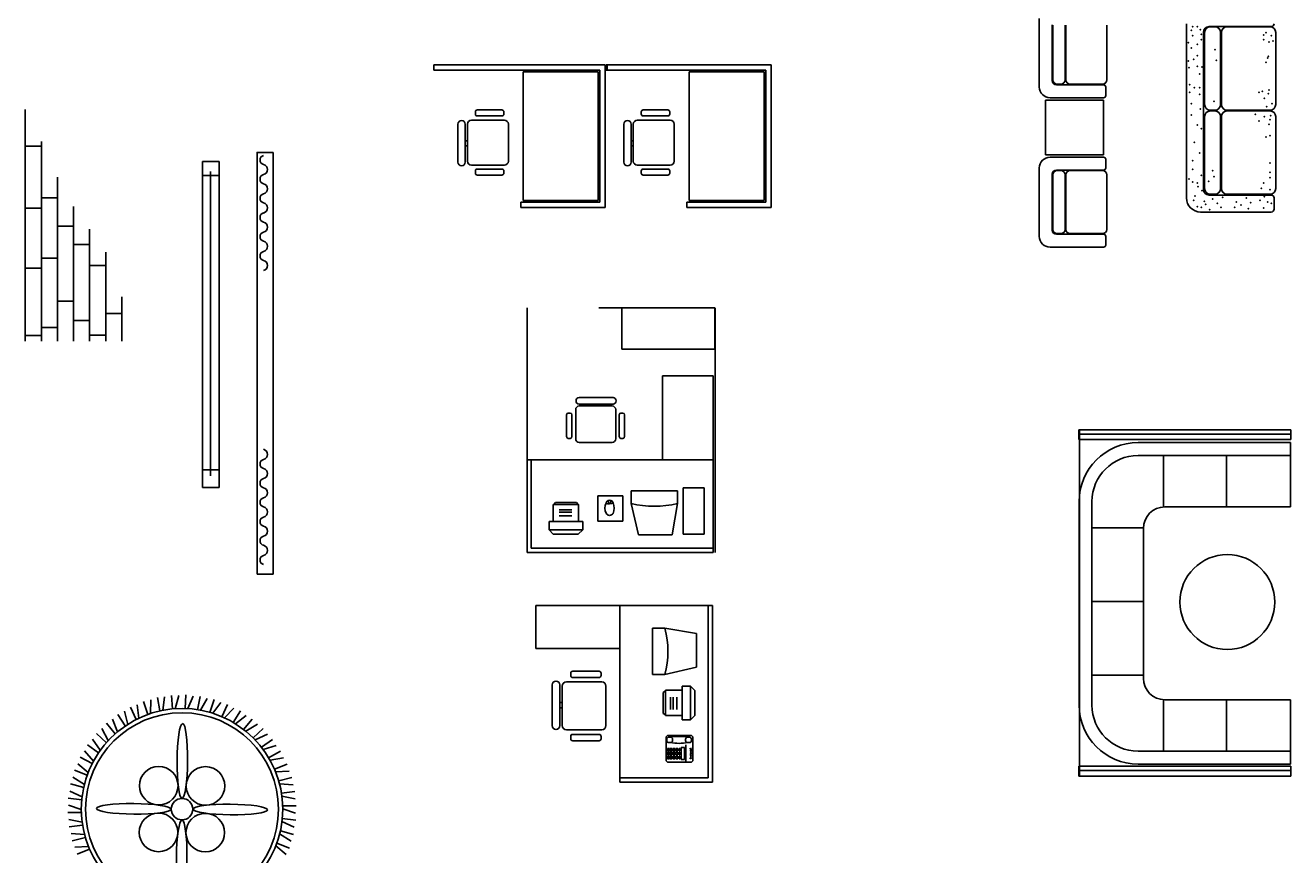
# Model space of a CAD drawing. Header units: inches. Extents: x 100794 to 106273, y 288 to 2276.
# Tile 38 of 149: x 101387 to 101665, y 1490 to 1673. Entities that reach past the tile are written whole.
import ezdxf

# ---------------------------------------------------------------- set-up
doc = ezdxf.new("R2010")
doc.units = ezdxf.units.IN
doc.header["$MEASUREMENT"] = 0
doc.layers.add('1', color=7, linetype='CONTINUOUS')
doc.styles.add('ITALICC', font='italicc', dxfattribs={"height": 15})

msp = doc.modelspace()

# ---------------------------------------------------------------- linework, layer by layer
at = {"layer": '1', "color": 4}
for p, q in [((101609.51602, 1674.15435), (101609.51602, 1659.09553)), ((101641.83345, 1634.74966), (101641.83345, 1672.99438)), ((101612.33954, 1660.50729), (101612.33954, 1672.74259)), ((101612.52286, 1660.65801), (101612.52286, 1672.65164)), ((101615.17866, 1672.65164), (101615.17866, 1660.65801)), ((101615.32698, 1660.65801), (101615.32698, 1672.65164)), ((101624.36075, 1672.65164), (101624.36075, 1660.65801)), ((101645.56051, 1671.13085), (101645.56051, 1636.61319)), ((101645.81307, 1671.09704), (101645.81307, 1655.26545)), ((101660.46874, 1672.3732), (101646.80286, 1672.3732)), ((101648.07637, 1672.3394), (101647.05542, 1672.3394)), ((101649.31872, 1655.26545), (101649.31872, 1671.09704)), ((101649.51449, 1671.09704), (101649.51449, 1655.26545)), ((101660.19673, 1672.3394), (101650.75685, 1672.3394)), ((101661.43908, 1655.26545), (101661.43908, 1671.09704)), ((101514.18988, 1663.95508), (101476.5314, 1663.95508)), ((101476.5314, 1662.77861), (101476.5314, 1663.95508)), ((101513.01341, 1662.77861), (101476.5314, 1662.77861)), ((101496.18591, 1634.1683), (101496.18591, 1662.4036)), ((101496.18591, 1662.4036), (101512.6565, 1662.4036)), ((101512.6565, 1662.4036), (101512.6565, 1634.1683)), ((101513.01341, 1662.77861), (101513.01341, 1633.7862)), ((101514.18988, 1663.95508), (101514.18988, 1632.60973)), ((101550.42518, 1663.97385), (101514.41376, 1663.97385)), ((101550.42518, 1663.95508), (101514.41376, 1663.95508)), ((101514.41376, 1663.95508), (101514.41376, 1662.77861)), ((101549.24871, 1662.77861), (101514.41376, 1662.77861)), ((101550.61341, 1663.97385), (101514.60199, 1663.97385)), ((101550.61341, 1663.95508), (101514.60199, 1663.95508)), ((101514.60199, 1663.95508), (101514.60199, 1662.77861)), ((101549.43694, 1662.77861), (101514.60199, 1662.77861)), ((101532.60944, 1634.1683), (101532.60944, 1662.4036)), ((101532.60944, 1662.4036), (101549.08003, 1662.4036)), ((101549.08003, 1662.4036), (101549.08003, 1634.1683)), ((101549.43694, 1662.77861), (101549.43694, 1633.7862)), ((101550.61341, 1663.95508), (101550.61341, 1632.60973)), ((101512.82115, 1660.59292), (101512.82115, 1660.59292)), ((101512.82115, 1660.59292), (101512.82115, 1660.59292)), ((101512.82115, 1660.59292), (101512.82115, 1660.59292)), ((101512.82115, 1660.59292), (101512.82115, 1660.59292)), ((101623.63366, 1659.56612), (101613.28072, 1659.56612)), ((101614.23749, 1659.71684), (101613.46404, 1659.71684)), ((101623.41958, 1659.71684), (101616.26815, 1659.71684)), ((101624.10425, 1657.21317), (101624.10425, 1659.09553)), ((101610.87603, 1656.21033), (101623.6371, 1656.21033)), ((101610.87603, 1644.20669), (101610.87603, 1656.21033)), ((101611.86896, 1656.74259), (101623.63366, 1656.74259)), ((101623.6371, 1656.21033), (101623.6371, 1644.20669)), ((101386.85011, 1654.13957), (101386.85011, 1603.26712)), ((101485.67884, 1653.17696), (101485.67884, 1653.62867)), ((101486.11313, 1654.06296), (101491.49837, 1654.06296)), ((101491.93265, 1653.62867), (101491.93265, 1653.17696)), ((101522.10237, 1653.17696), (101522.10237, 1653.62867)), ((101522.53666, 1654.06296), (101527.9219, 1654.06296)), ((101528.35618, 1653.62867), (101528.35618, 1653.17696)), ((101647.05542, 1654.0231), (101648.07637, 1654.0231)), ((101648.07637, 1653.84989), (101647.05542, 1653.84989)), ((101650.75685, 1654.0231), (101660.19673, 1654.0231)), ((101660.19673, 1653.84989), (101650.75685, 1653.84989)), ((101481.86175, 1642.58516), (101481.86175, 1650.92806)), ((101482.65135, 1651.71766), (101482.67158, 1651.71766)), ((101483.46118, 1650.92806), (101483.46118, 1642.58516)), ((101483.92824, 1642.81099), (101483.92824, 1650.92637)), ((101484.80557, 1651.80371), (101492.04819, 1651.80371)), ((101491.49837, 1652.74268), (101486.11313, 1652.74268)), ((101492.92553, 1650.92637), (101492.92553, 1642.81099)), ((101518.28528, 1642.58516), (101518.28528, 1650.92806)), ((101519.07488, 1651.71766), (101519.09511, 1651.71766)), ((101519.88471, 1650.92806), (101519.88471, 1642.58516)), ((101520.35176, 1642.81099), (101520.35176, 1650.92637)), ((101521.2291, 1651.80371), (101528.47172, 1651.80371)), ((101527.9219, 1652.74268), (101522.53666, 1652.74268)), ((101529.34906, 1650.92637), (101529.34906, 1642.81099)), ((101645.81307, 1652.60754), (101645.81307, 1636.77595)), ((101649.31872, 1636.77595), (101649.31872, 1652.60754)), ((101649.51449, 1652.60754), (101649.51449, 1636.77595)), ((101661.43908, 1636.77595), (101661.43908, 1652.60754)), ((101386.87024, 1646.11117), (101390.39965, 1646.11117)), ((101390.37952, 1647.10917), (101390.37952, 1603.26712)), ((101483.46118, 1647.26387), (101483.92824, 1647.26387)), ((101483.46118, 1646.19439), (101483.92824, 1646.19439)), ((101519.88471, 1647.26387), (101520.35176, 1647.26387)), ((101519.88471, 1646.19439), (101520.35176, 1646.19439)), ((101425.7647, 1642.70401), (101425.7647, 1639.69224)), ((101429.38823, 1642.70401), (101425.7647, 1642.70401)), ((101429.38823, 1571.15107), (101429.38823, 1642.70401)), ((101441.29367, 1644.72317), (101437.72169, 1644.72317)), ((101437.76426, 1644.80912), (101437.76426, 1552.07608)), ((101441.29367, 1552.07608), (101441.29367, 1644.72317)), ((101623.6371, 1644.20669), (101610.87603, 1644.20669)), ((101623.63366, 1643.68482), (101611.86896, 1643.68482)), ((101624.10425, 1641.33188), (101624.10425, 1643.21424)), ((101425.7647, 1639.69224), (101425.7647, 1571.15107)), ((101425.7647, 1639.69224), (101429.38823, 1639.69224)), ((101427.481, 1640.56283), (101427.481, 1573.71577)), ((101429.38823, 1639.69224), (101429.38823, 1575.00989)), ((101482.67158, 1641.79556), (101482.65135, 1641.79556)), ((101492.04819, 1641.93365), (101484.80557, 1641.93365)), ((101485.67884, 1640.18439), (101485.67884, 1640.63611)), ((101486.11313, 1641.07039), (101491.49837, 1641.07039)), ((101491.49837, 1639.75011), (101486.11313, 1639.75011)), ((101491.93265, 1640.63611), (101491.93265, 1640.18439)), ((101519.09511, 1641.79556), (101519.07488, 1641.79556)), ((101528.47172, 1641.93365), (101521.2291, 1641.93365)), ((101522.10237, 1640.18439), (101522.10237, 1640.63611)), ((101522.53666, 1641.07039), (101527.9219, 1641.07039)), ((101527.9219, 1639.75011), (101522.53666, 1639.75011)), ((101528.35618, 1640.63611), (101528.35618, 1640.18439)), ((101609.51602, 1641.33188), (101609.51602, 1626.27306)), ((101612.33954, 1627.68482), (101612.33954, 1639.92012)), ((101612.52286, 1627.83554), (101612.52286, 1639.82917)), ((101613.28072, 1640.86129), (101623.63366, 1640.86129)), ((101613.46404, 1640.77035), (101614.23749, 1640.77035)), ((101615.17866, 1639.82917), (101615.17866, 1627.83554)), ((101615.32698, 1627.83554), (101615.32698, 1639.82917)), ((101616.26815, 1640.77035), (101623.41958, 1640.77035)), ((101624.36075, 1639.82917), (101624.36075, 1627.83554)), ((101393.90893, 1639.30786), (101393.90893, 1603.26712)), ((101390.37952, 1634.74536), (101393.90893, 1634.74536)), ((101512.6565, 1634.1683), (101496.18591, 1634.1683)), ((101549.08003, 1634.1683), (101532.60944, 1634.1683)), ((101646.80286, 1635.37084), (101660.46874, 1635.37084)), ((101647.05542, 1635.5336), (101648.07637, 1635.5336)), ((101650.75685, 1635.5336), (101660.19673, 1635.5336)), ((101661.08992, 1634.74966), (101661.08992, 1632.26496)), ((101386.87024, 1632.51907), (101390.39965, 1632.51907)), ((101397.43835, 1632.84285), (101397.43835, 1603.26712)), ((101513.01341, 1633.7862), (101495.69857, 1633.7862)), ((101495.69857, 1633.7862), (101495.69857, 1632.60973)), ((101514.18988, 1632.60973), (101495.69857, 1632.60973)), ((101549.43694, 1633.7862), (101532.1221, 1633.7862)), ((101532.1221, 1633.7862), (101532.1221, 1632.60973)), ((101550.61341, 1632.60973), (101532.1221, 1632.60973)), ((101660.46874, 1631.64378), (101644.93933, 1631.64378)), ((101393.90893, 1628.53519), (101397.43835, 1628.53519)), ((101400.96776, 1627.89471), (101400.96776, 1603.26712)), ((101623.63366, 1626.74365), (101613.28072, 1626.74365)), ((101614.23749, 1626.89437), (101613.46404, 1626.89437)), ((101623.41958, 1626.89437), (101616.26815, 1626.89437)), ((101624.10425, 1624.39071), (101624.10425, 1626.27306)), ((101397.43835, 1624.50831), (101400.96776, 1624.50831)), ((101404.49717, 1622.79893), (101404.49717, 1603.26712)), ((101611.86896, 1623.92012), (101623.63366, 1623.92012)), ((101390.37952, 1621.50479), (101393.90893, 1621.50479)), ((101386.87024, 1619.2785), (101390.39965, 1619.2785)), ((101400.96776, 1619.90351), (101404.49717, 1619.90351)), ((101393.90893, 1612.04107), (101397.43835, 1612.04107)), ((101408.02658, 1612.99598), (101408.02658, 1603.26712)), ((101404.42658, 1609.36234), (101407.95599, 1609.36234)), ((101497.04272, 1556.87445), (101497.04272, 1610.5981)), ((101538.28634, 1610.59826), (101512.80741, 1610.59826)), ((101517.87051, 1601.48495), (101517.87051, 1610.60617)), ((101538.28634, 1610.59826), (101538.28634, 1601.48495)), ((101538.35226, 1556.87445), (101538.35226, 1610.56527)), ((101538.35226, 1556.87445), (101538.35226, 1610.56527)), ((101390.37952, 1606.29959), (101393.90893, 1606.29959)), ((101397.43835, 1607.84569), (101400.96776, 1607.84569)), ((101386.87024, 1604.54199), (101390.39965, 1604.54199)), ((101400.96776, 1604.60418), (101404.49717, 1604.60418)), ((101538.28634, 1601.48495), (101517.87051, 1601.48495)), ((101526.79927, 1577.19036), (101526.79927, 1595.65937)), ((101526.79927, 1595.65937), (101537.88067, 1595.65937)), ((101537.88067, 1556.87445), (101537.88067, 1595.65937)), ((101507.78443, 1590.17844), (101507.78443, 1590.16043)), ((101515.91522, 1590.88144), (101508.48743, 1590.88144)), ((101508.48743, 1589.45744), (101515.91522, 1589.45744)), ((101511.7497, 1589.45744), (101511.7497, 1589.04162)), ((101512.70187, 1589.45744), (101512.70187, 1589.04162)), ((101516.61822, 1590.16043), (101516.61822, 1590.17844)), ((101505.69639, 1587.09638), (101505.69639, 1582.30183)), ((101506.4852, 1587.48303), (101506.08303, 1587.48303)), ((101506.87185, 1582.30183), (101506.87185, 1587.09638)), ((101507.70782, 1588.26051), (101507.70782, 1581.81231)), ((101515.71416, 1589.04162), (101508.48893, 1589.04162)), ((101516.49527, 1581.81231), (101516.49527, 1588.26051)), ((101517.26384, 1587.09638), (101517.26384, 1582.30183)), ((101518.05266, 1587.48303), (101517.65049, 1587.48303)), ((101518.4393, 1582.30183), (101518.4393, 1587.09638)), ((101506.08303, 1581.91518), (101506.4852, 1581.91518)), ((101517.65049, 1581.91518), (101518.05266, 1581.91518)), ((101618.21656, 1583.83163), (101664.72213, 1583.83163)), ((101618.21656, 1581.66277), (101618.21656, 1583.83163)), ((101618.21656, 1582.84579), (101664.72213, 1582.84579)), ((101664.72213, 1581.66277), (101618.21656, 1581.66277)), ((101618.3105, 1583.83163), (101618.3105, 1507.76431)), ((101664.72213, 1583.83163), (101664.72213, 1581.66277)), ((101508.48893, 1581.0312), (101515.71416, 1581.0312)), ((101664.70849, 1580.98098), (101631.19814, 1580.98098)), ((101664.70849, 1580.98098), (101664.70849, 1566.86333)), ((101497.04272, 1556.87445), (101497.04272, 1577.19036)), ((101497.04272, 1577.19036), (101537.88067, 1577.19036)), ((101497.96617, 1557.7979), (101497.96617, 1577.19036)), ((101537.88067, 1577.19036), (101526.79927, 1577.19036)), ((101664.70849, 1578.15745), (101631.19814, 1578.15745)), ((101636.76803, 1566.86553), (101636.76803, 1578.15745)), ((101650.59084, 1578.15745), (101650.59084, 1566.86333)), ((101429.38823, 1575.00989), (101425.7647, 1575.00989)), ((101429.38823, 1571.15107), (101425.764, 1571.15107)), ((101520.81243, 1570.40959), (101519.88283, 1570.40959)), ((101519.88283, 1570.40959), (101519.88898, 1567.63924)), ((101530.04693, 1570.40959), (101520.81243, 1570.40959)), ((101530.04693, 1567.63924), (101530.04693, 1570.40959)), ((101535.90058, 1571.02314), (101531.28333, 1571.02314)), ((101531.28333, 1571.02314), (101531.28333, 1560.86519)), ((101535.90058, 1560.86519), (101535.90058, 1571.02314)), ((101508.3271, 1567.37125), (101502.78639, 1567.37125)), ((101502.78639, 1567.37125), (101502.78639, 1563.67745)), ((101503.24812, 1567.83297), (101502.91385, 1567.36203)), ((101507.86537, 1567.83297), (101503.24812, 1567.83297)), ((101508.22116, 1567.37481), (101507.86537, 1567.83297)), ((101508.3271, 1567.37125), (101508.22116, 1567.37481)), ((101508.3271, 1563.67745), (101508.3271, 1567.37125)), ((101518.07987, 1569.29909), (101512.53917, 1569.29909)), ((101512.53917, 1569.29909), (101512.53917, 1563.75839)), ((101514.91799, 1568.28945), (101514.99146, 1567.54202)), ((101515.41937, 1568.29024), (101515.34718, 1567.5559)), ((101518.07987, 1563.75839), (101518.07987, 1569.29909)), ((101519.88898, 1567.63924), (101521.51104, 1560.71336)), ((101530.04693, 1567.63924), (101528.89864, 1560.71336)), ((101618.25697, 1568.0398), (101618.25697, 1523.33392)), ((101621.0805, 1568.0398), (101621.0805, 1523.33392)), ((101504.10199, 1566.22889), (101506.83272, 1566.22889)), ((101504.10199, 1565.68091), (101506.83272, 1565.68091)), ((101504.10199, 1564.8932), (101506.83272, 1564.8932)), ((101664.70849, 1566.86333), (101637.0805, 1566.86333)), ((101509.25055, 1563.67745), (101501.86294, 1563.67745)), ((101501.86294, 1563.67745), (101501.86294, 1561.83055)), ((101501.86294, 1561.83055), (101509.25055, 1561.83055)), ((101502.79429, 1560.9071), (101501.86294, 1561.83055)), ((101508.28131, 1560.9071), (101509.25055, 1561.83055)), ((101509.25055, 1563.67745), (101508.3271, 1563.67745)), ((101509.25055, 1561.83055), (101509.25055, 1563.67745)), ((101512.53917, 1563.75839), (101518.07987, 1563.75839)), ((101632.36586, 1562.30899), (101621.0805, 1562.30899)), ((101632.37461, 1562.15745), (101632.37461, 1529.21627)), ((101502.79429, 1560.9071), (101508.28131, 1560.9071)), ((101521.51104, 1560.71336), (101528.89864, 1560.71336)), ((101531.28333, 1560.86519), (101535.90058, 1560.86519)), ((101537.88067, 1556.87445), (101497.04272, 1556.87445)), ((101497.96617, 1557.7979), (101537.88067, 1557.7979)), ((101437.76426, 1552.07608), (101441.29367, 1552.07608)), ((101498.9627, 1545.23), (101537.74762, 1545.23)), ((101498.9627, 1535.79566), (101498.9627, 1545.23)), ((101517.43171, 1506.44509), (101517.43171, 1545.23)), ((101517.43171, 1545.23), (101517.43171, 1535.79566)), ((101536.82416, 1507.36854), (101536.82416, 1545.23)), ((101537.74762, 1545.23), (101537.74762, 1506.44509)), ((101632.37461, 1546.0851), (101621.0805, 1546.0851)), ((101527.31304, 1540.20827), (101524.54269, 1540.20827)), ((101524.54269, 1540.20827), (101524.54269, 1530.97376)), ((101527.31304, 1540.20827), (101534.23891, 1539.05998)), ((101534.23891, 1531.67237), (101534.23891, 1539.05998)), ((101517.43171, 1535.79566), (101498.9627, 1535.79566)), ((101527.31304, 1530.05031), (101534.23891, 1531.67237)), ((101503.39975, 1528.60216), (101503.37814, 1528.60216)), ((101513.4175, 1528.45462), (101505.67966, 1528.45462)), ((101506.61264, 1530.32349), (101506.61264, 1529.84089)), ((101512.83008, 1530.78747), (101507.07662, 1530.78747)), ((101507.07662, 1529.37691), (101512.83008, 1529.37691)), ((101513.29406, 1529.84089), (101513.29406, 1530.32349)), ((101524.54269, 1530.97376), (101524.54269, 1530.04417)), ((101524.54269, 1530.04417), (101527.31304, 1530.05031)), ((101632.37461, 1529.94618), (101621.0805, 1529.94618)), ((101421.92196, 1522.5875), (101422.10927, 1525.56471)), ((101502.53455, 1527.75857), (101502.53455, 1518.84522)), ((101504.24335, 1518.84522), (101504.24335, 1527.75857)), ((101504.74233, 1527.5173), (101504.74233, 1518.84702)), ((101514.35483, 1518.84702), (101514.35483, 1527.5173)), ((101527.41237, 1526.48769), (101526.9542, 1526.1319)), ((101526.9542, 1526.1319), (101526.9542, 1521.51465)), ((101527.41593, 1526.59362), (101527.41237, 1526.48769)), ((101531.10973, 1526.59362), (101527.41593, 1526.59362)), ((101527.41593, 1526.59362), (101527.41593, 1521.05292)), ((101531.10973, 1527.51708), (101531.10973, 1526.59362)), ((101532.95663, 1527.51708), (101531.10973, 1527.51708)), ((101531.10973, 1527.51708), (101531.10973, 1520.12947)), ((101533.88008, 1526.54784), (101532.95663, 1527.51708)), ((101532.95663, 1520.12947), (101532.95663, 1527.51708)), ((101533.88008, 1521.06081), (101533.88008, 1526.54784)), ((101411.18987, 1520.17058), (101409.91973, 1522.86977)), ((101411.76681, 1520.45422), (101411.42788, 1523.42025)), ((101413.73722, 1521.27775), (101412.81539, 1524.11485)), ((101414.34516, 1521.48685), (101414.38064, 1524.47197)), ((101416.40325, 1522.05693), (101415.84427, 1524.98719)), ((101417.0326, 1522.18818), (101417.44194, 1525.14531)), ((101419.14591, 1522.49582), (101418.9586, 1525.47303)), ((101419.78675, 1522.54715), (101420.56349, 1525.42967)), ((101422.56417, 1522.55811), (101423.69606, 1525.32054)), ((101424.6876, 1522.33053), (101425.24658, 1525.26078)), ((101425.32107, 1522.22088), (101426.79026, 1524.81967)), ((101427.39923, 1521.72895), (101428.32106, 1524.56605)), ((101428.01396, 1521.54077), (101429.79728, 1523.93493)), ((101430.01408, 1520.79226), (101431.28422, 1523.49145)), ((101504.24335, 1523.90255), (101504.74233, 1523.90255)), ((101504.24335, 1522.75994), (101504.74233, 1522.75994)), ((101528.55828, 1522.36851), (101528.55828, 1525.09924)), ((101529.10626, 1522.36851), (101529.10626, 1525.09924)), ((101529.89397, 1522.36851), (101529.89397, 1525.09924)), ((101636.76803, 1513.21627), (101636.76803, 1524.33777)), ((101664.70849, 1524.51039), (101637.0805, 1524.51039)), ((101650.59084, 1524.32792), (101650.59084, 1513.21627)), ((101664.70849, 1524.51039), (101664.70849, 1510.39274)), ((101407.09767, 1517.46519), (101406.03176, 1520.25375)), ((101408.80137, 1518.75287), (101407.20295, 1521.27158)), ((101409.33821, 1519.10658), (101408.63021, 1522.00675)), ((101430.60038, 1520.52853), (101432.6697, 1522.68029)), ((101432.49091, 1519.53524), (101434.08934, 1522.05395)), ((101433.03953, 1519.20009), (101435.36223, 1521.07554)), ((101434.79067, 1517.97769), (101436.69217, 1520.27621)), ((101526.9542, 1521.51465), (101527.42515, 1521.18038)), ((101527.41593, 1521.05292), (101531.10973, 1521.05292)), ((101531.10973, 1520.12947), (101532.95663, 1520.12947)), ((101533.88008, 1521.06081), (101532.95663, 1520.12947)), ((101405.08051, 1515.55592), (101403.67352, 1518.1889)), ((101406.60939, 1517.04698), (101404.7079, 1519.3455)), ((101435.29296, 1517.57643), (101437.83239, 1519.14598)), ((101436.87708, 1516.14419), (101439.05166, 1518.18626)), ((101503.37814, 1518.00162), (101503.39975, 1518.00162)), ((101505.67966, 1517.90969), (101513.4175, 1517.90969)), ((101402.94963, 1512.8824), (101400.53625, 1514.63582)), ((101403.31856, 1513.40889), (101401.59266, 1515.84477)), ((101404.64851, 1515.07982), (101402.47392, 1517.12189)), ((101437.32511, 1515.68314), (101440.04124, 1516.92203)), ((101438.71723, 1514.06365), (101441.13061, 1515.81707)), ((101439.10395, 1513.55008), (101441.95394, 1514.43879)), ((101506.61264, 1516.44254), (101506.61264, 1515.95994)), ((101512.83008, 1516.90652), (101507.07662, 1516.90652)), ((101507.07662, 1515.49597), (101512.83008, 1515.49597)), ((101513.29406, 1515.95994), (101513.29406, 1516.44254)), ((101527.56411, 1516.20546), (101527.56411, 1511.26428)), ((101527.70378, 1515.56248), (101527.70378, 1515.85181)), ((101532.97587, 1516.67605), (101528.0347, 1516.67605)), ((101528.17437, 1516.32239), (101528.52571, 1516.32239)), ((101528.52571, 1515.09189), (101528.17437, 1515.09189)), ((101528.9963, 1515.85181), (101528.9963, 1515.56248)), ((101531.84793, 1515.85181), (101531.84793, 1515.56248)), ((101531.87752, 1510.79369), (101531.87752, 1514.64094)), ((101532.66986, 1516.32239), (101532.31852, 1516.32239)), ((101532.31852, 1515.09189), (101532.66986, 1515.09189)), ((101533.14045, 1515.56248), (101533.14045, 1515.85181)), ((101533.44646, 1511.26428), (101533.44646, 1516.20546)), ((101401.53956, 1510.48938), (101398.92545, 1511.9265)), ((101401.83959, 1511.05796), (101399.822, 1513.25832)), ((101440.28212, 1511.76888), (101442.89623, 1513.206)), ((101440.60142, 1511.2109), (101443.54032, 1511.7354)), ((101527.88635, 1513.81448), (101527.88635, 1513.24056)), ((101528.29923, 1513.81448), (101527.88635, 1513.81448)), ((101527.88635, 1513.24056), (101528.29923, 1513.24056)), ((101528.29923, 1512.96509), (101527.88635, 1512.96509)), ((101527.88635, 1512.96509), (101527.88635, 1512.39116)), ((101527.88635, 1512.39116), (101528.29923, 1512.39116)), ((101528.29923, 1512.11569), (101527.88635, 1512.11569)), ((101527.88635, 1512.11569), (101527.88635, 1511.54176)), ((101528.29923, 1513.24056), (101528.29923, 1513.81448)), ((101528.29923, 1512.39116), (101528.29923, 1512.96509)), ((101528.29923, 1511.54176), (101528.29923, 1512.11569)), ((101528.48273, 1513.81448), (101528.48273, 1513.24056)), ((101528.89561, 1513.81448), (101528.48273, 1513.81448)), ((101528.48273, 1513.24056), (101528.89561, 1513.24056)), ((101528.89561, 1512.96509), (101528.48273, 1512.96509)), ((101528.48273, 1512.96509), (101528.48273, 1512.39116)), ((101528.48273, 1512.39116), (101528.89561, 1512.39116)), ((101528.89561, 1512.11569), (101528.48273, 1512.11569)), ((101528.48273, 1512.11569), (101528.48273, 1511.54176)), ((101528.89561, 1513.24056), (101528.89561, 1513.81448)), ((101528.89561, 1512.39116), (101528.89561, 1512.96509)), ((101528.89561, 1511.54176), (101528.89561, 1512.11569)), ((101529.10205, 1513.81448), (101529.10205, 1513.24056)), ((101529.51493, 1513.81448), (101529.10205, 1513.81448)), ((101529.10205, 1513.24056), (101529.51493, 1513.24056)), ((101529.51493, 1512.96509), (101529.10205, 1512.96509)), ((101529.10205, 1512.96509), (101529.10205, 1512.39116)), ((101529.10205, 1512.39116), (101529.51493, 1512.39116)), ((101529.51493, 1512.11569), (101529.10205, 1512.11569)), ((101529.10205, 1512.11569), (101529.10205, 1511.54176)), ((101529.51493, 1513.24056), (101529.51493, 1513.81448)), ((101529.51493, 1512.39116), (101529.51493, 1512.96509)), ((101529.51493, 1511.54176), (101529.51493, 1512.11569)), ((101529.69843, 1513.81448), (101529.69843, 1513.24056)), ((101530.11131, 1513.81448), (101529.69843, 1513.81448)), ((101529.69843, 1513.24056), (101530.11131, 1513.24056)), ((101530.11131, 1512.96509), (101529.69843, 1512.96509)), ((101529.69843, 1512.96509), (101529.69843, 1512.39116)), ((101529.69843, 1512.39116), (101530.11131, 1512.39116)), ((101530.11131, 1512.11569), (101529.69843, 1512.11569)), ((101529.69843, 1512.11569), (101529.69843, 1511.54176)), ((101530.11131, 1513.24056), (101530.11131, 1513.81448)), ((101530.11131, 1512.39116), (101530.11131, 1512.96509)), ((101530.11131, 1511.54176), (101530.11131, 1512.11569)), ((101530.43244, 1513.83746), (101530.43244, 1513.26353)), ((101530.59301, 1513.83746), (101530.43244, 1513.83746)), ((101530.43244, 1513.26353), (101530.59301, 1513.26353)), ((101530.59301, 1512.9651), (101530.43244, 1512.9651)), ((101530.43244, 1512.9651), (101530.43244, 1512.39118)), ((101530.43244, 1512.39118), (101530.59301, 1512.39118)), ((101530.59301, 1512.11569), (101530.43244, 1512.11569)), ((101530.43244, 1512.11569), (101530.43244, 1511.54177)), ((101530.59301, 1513.26353), (101530.59301, 1513.83746)), ((101530.59301, 1512.39118), (101530.59301, 1512.9651)), ((101530.59301, 1511.54177), (101530.59301, 1512.11569)), ((101530.84532, 1514.0211), (101530.84532, 1511.40403)), ((101531.60227, 1514.0211), (101530.84532, 1514.0211)), ((101531.60227, 1511.40403), (101531.60227, 1514.0211)), ((101664.70849, 1513.21627), (101631.19814, 1513.21627)), ((101400.44053, 1507.93851), (101397.66692, 1509.03666)), ((101400.66694, 1508.54021), (101398.38948, 1510.47034)), ((101441.54706, 1509.29608), (101444.32067, 1510.39423)), ((101441.79391, 1508.70248), (101444.77537, 1508.8545)), ((101527.88635, 1511.54176), (101528.29923, 1511.54176)), ((101528.0347, 1510.79369), (101532.97587, 1510.79369)), ((101528.48273, 1511.54176), (101528.89561, 1511.54176)), ((101529.10205, 1511.54176), (101529.51493, 1511.54176)), ((101529.69843, 1511.54176), (101530.11131, 1511.54176)), ((101530.43244, 1511.54177), (101530.59301, 1511.54177)), ((101530.84532, 1511.40403), (101531.60227, 1511.40403)), ((101618.21656, 1509.93316), (101664.72213, 1509.93316)), ((101618.21656, 1507.76431), (101618.21656, 1509.93316)), ((101618.21656, 1508.94732), (101664.72213, 1508.94732)), ((101664.70849, 1510.39274), (101631.19814, 1510.39274)), ((101664.72213, 1509.93316), (101664.72213, 1507.76431)), ((101399.81909, 1505.89534), (101397.31768, 1507.52481)), ((101442.4921, 1506.68424), (101445.38147, 1507.4261)), ((101536.82416, 1507.36854), (101517.43171, 1507.36854)), ((101537.74762, 1506.44509), (101517.43171, 1506.44509)), ((101664.72213, 1507.76431), (101618.21656, 1507.76431)), ((101399.30942, 1503.16505), (101396.62351, 1504.46817)), ((101399.66988, 1505.27), (101396.78051, 1506.01187)), ((101442.6626, 1506.06437), (101445.63961, 1505.84152)), ((101443.10233, 1503.97454), (101446.06191, 1504.34843)), ((101443.1938, 1503.3382), (101446.1194, 1502.74398)), ((101399.23976, 1502.52595), (101396.28019, 1502.89983)), ((101399.14596, 1500.39242), (101396.3179, 1501.34863)), ((101443.36814, 1501.20974), (101446.35124, 1501.20974)), ((101443.37914, 1500.56694), (101446.20719, 1499.61074)), ((101399.15695, 1499.74963), (101396.17386, 1499.74963)), ((101399.33129, 1497.62117), (101396.40569, 1498.21538)), ((101443.21568, 1497.79431), (101445.90159, 1496.4912)), ((101443.28533, 1498.43341), (101446.24491, 1498.05953)), ((101399.42276, 1496.98482), (101396.46319, 1496.61094)), ((101399.86249, 1494.89499), (101396.88549, 1495.11785)), ((101442.706, 1495.06403), (101445.20741, 1493.43456)), ((101442.85521, 1495.68936), (101445.74459, 1494.9475)), ((101400.033, 1494.27513), (101397.14362, 1493.53326)), ((101400.73118, 1492.25689), (101397.74972, 1492.10487)), ((101441.85815, 1492.41916), (101444.13561, 1490.48902)), ((101442.08456, 1493.02086), (101444.85817, 1491.92271)), ((101400.97803, 1491.66329), (101398.20442, 1490.56513))]:
    msp.add_line(p, q, dxfattribs=at)
for centre, radius in [((101650.81147, 1545.97587), 10.42015), ((101421.26255, 1500.47968), 22.11765), ((101421.26255, 1500.47968), 21.17647), ((101416.15554, 1505.63641), 4.23529), ((101426.41927, 1505.58669), 4.23529), ((101421.26255, 1500.47968), 2.35294), ((101416.10582, 1495.37268), 4.23529), ((101426.36955, 1495.32296), 4.23529)]:
    msp.add_circle(centre, radius, dxfattribs=at)
for centre, radius, start, end in [((101660.46874, 1672.99438), 0.62118, 270, 0), ((101646.80286, 1671.13085), 1.24235, 90, 180), ((101647.05542, 1671.09704), 1.24235, 90, 180), ((101648.07637, 1671.09704), 1.24235, 0, 90), ((101650.75685, 1671.09704), 1.24235, 90, 180), ((101660.19673, 1671.09704), 1.24235, 0, 90), ((101611.86896, 1659.09553), 2.35294, 180, 270), ((101613.28072, 1660.50729), 0.94118, 180, 270), ((101613.46404, 1660.65801), 0.94118, 180, 270), ((101614.23749, 1660.65801), 0.94118, 270, 0), ((101616.26815, 1660.65801), 0.94118, 180, 270), ((101623.41958, 1660.65801), 0.94118, 270, 0), ((101623.63366, 1659.09553), 0.47059, 0, 90), ((101623.63366, 1657.21317), 0.47059, 270, 0), ((101486.11313, 1653.62867), 0.43428, 90, 180), ((101491.49837, 1653.62867), 0.43428, 0, 90), ((101522.53666, 1653.62867), 0.43428, 90, 180), ((101527.9219, 1653.62867), 0.43428, 0, 90), ((101647.05542, 1655.26545), 1.24235, 180, 270), ((101647.05542, 1652.60754), 1.24235, 90, 180), ((101648.07637, 1655.26545), 1.24235, 270, 0), ((101648.07637, 1652.60754), 1.24235, 0, 90), ((101650.75685, 1655.26545), 1.24235, 180, 270), ((101650.75685, 1652.60754), 1.24235, 90, 180), ((101660.19673, 1655.26545), 1.24235, 270, 0), ((101660.19673, 1652.60754), 1.24235, 0, 90), ((101482.65135, 1650.92806), 0.7896, 90, 180), ((101482.67158, 1650.92806), 0.7896, 0, 90), ((101484.80557, 1650.92637), 0.87734, 90, 180), ((101486.11313, 1653.17696), 0.43428, 180, 270), ((101491.49837, 1653.17696), 0.43428, 270, 0), ((101492.04819, 1650.92637), 0.87734, 0, 90), ((101519.07488, 1650.92806), 0.7896, 90, 180), ((101519.09511, 1650.92806), 0.7896, 0, 90), ((101521.2291, 1650.92637), 0.87734, 90, 180), ((101522.53666, 1653.17696), 0.43428, 180, 270), ((101527.9219, 1653.17696), 0.43428, 270, 0), ((101528.47172, 1650.92637), 0.87734, 0, 90), ((101439.41991, 1643.07902), 1.02991, 104.4262567, 255.5737433), ((101482.65135, 1642.58516), 0.7896, 180, 270), ((101482.67158, 1642.58516), 0.7896, 270, 0), ((101484.80557, 1642.81099), 0.87734, 180, 270), ((101492.04819, 1642.81099), 0.87734, 270, 0), ((101519.07488, 1642.58516), 0.7896, 180, 270), ((101519.09511, 1642.58516), 0.7896, 270, 0), ((101521.2291, 1642.81099), 0.87734, 180, 270), ((101528.47172, 1642.81099), 0.87734, 270, 0), ((101611.86896, 1641.33188), 2.35294, 90, 180), ((101623.63366, 1643.21424), 0.47059, 0, 90), ((101439.41991, 1638.86293), 1.02991, 104.4262567, 255.5737433), ((101438.87715, 1640.96912), 1.14869, 284.4262567, 75.5737433), ((101486.11313, 1640.63611), 0.43428, 90, 180), ((101486.11313, 1640.18439), 0.43428, 180, 270), ((101491.49837, 1640.63611), 0.43428, 0, 90), ((101491.49837, 1640.18439), 0.43428, 270, 0), ((101522.53666, 1640.63611), 0.43428, 90, 180), ((101522.53666, 1640.18439), 0.43428, 180, 270), ((101527.9219, 1640.63611), 0.43428, 0, 90), ((101527.9219, 1640.18439), 0.43428, 270, 0), ((101613.28072, 1639.92012), 0.94118, 90, 180), ((101613.46404, 1639.82917), 0.94118, 90, 180), ((101614.23749, 1639.82917), 0.94118, 0, 90), ((101616.26815, 1639.82917), 0.94118, 90, 180), ((101623.41958, 1639.82917), 0.94118, 0, 90), ((101623.63366, 1641.33188), 0.47059, 270, 0), ((101438.87715, 1636.75302), 1.14869, 284.4262567, 75.5737433), ((101647.05542, 1636.77595), 1.24235, 180, 270), ((101648.07637, 1636.77595), 1.24235, 270, 0), ((101650.75685, 1636.77595), 1.24235, 180, 270), ((101660.19673, 1636.77595), 1.24235, 270, 0), ((101439.41991, 1634.64683), 1.02991, 104.4262567, 255.5737433), ((101644.93933, 1634.74966), 3.10588, 180, 270), ((101646.80286, 1636.61319), 1.24235, 180, 270), ((101660.46874, 1634.74966), 0.62118, 0, 90), ((101439.41991, 1630.43074), 1.02991, 104.4262567, 255.5737433), ((101438.87715, 1632.53693), 1.14869, 284.4262567, 75.5737433), ((101660.46874, 1632.26496), 0.62118, 270, 0), ((101438.87715, 1628.32084), 1.14869, 284.4262567, 75.5737433), ((101439.41991, 1626.21464), 1.02991, 104.4262567, 255.5737433), ((101611.86896, 1626.27306), 2.35294, 180, 270), ((101613.28072, 1627.68482), 0.94118, 180, 270), ((101613.46404, 1627.83554), 0.94118, 180, 270), ((101614.23749, 1627.83554), 0.94118, 270, 0), ((101616.26815, 1627.83554), 0.94118, 180, 270), ((101623.41958, 1627.83554), 0.94118, 270, 0), ((101623.63366, 1626.27306), 0.47059, 0, 90), ((101439.41991, 1621.99855), 1.02991, 104.4262567, 255.5737433), ((101438.87715, 1624.10474), 1.14869, 284.4262567, 75.5737433), ((101623.63366, 1624.39071), 0.47059, 270, 0), ((101438.87715, 1619.88865), 1.14869, 284.4262567, 75.5737433), ((101508.48743, 1590.17844), 0.703, 90, 180), ((101508.48743, 1590.16043), 0.703, 180, 270), ((101515.91522, 1590.17844), 0.703, 0, 90), ((101515.91522, 1590.16043), 0.703, 270, 0), ((101506.08303, 1587.09638), 0.38665, 90, 180), ((101506.4852, 1587.09638), 0.38665, 0, 90), ((101508.48893, 1588.26051), 0.78111, 90, 180), ((101515.71416, 1588.26051), 0.78111, 0, 90), ((101517.65049, 1587.09638), 0.38665, 90, 180), ((101518.05266, 1587.09638), 0.38665, 0, 90), ((101506.08303, 1582.30183), 0.38665, 180, 270), ((101506.4852, 1582.30183), 0.38665, 270, 0), ((101508.48893, 1581.81231), 0.78111, 180, 270), ((101515.71416, 1581.81231), 0.78111, 270, 0), ((101517.65049, 1582.30183), 0.38665, 180, 270), ((101518.05266, 1582.30183), 0.38665, 270, 0), ((101438.87715, 1578.40469), 1.14869, 284.4262567, 75.5737433), ((101631.19814, 1568.0398), 12.94118, 90, 180), ((101439.41991, 1576.29479), 1.02991, 104.4262567, 255.5737433), ((101631.19814, 1568.0398), 10.11765, 90, 180), ((101439.41991, 1572.07869), 1.02991, 104.4262567, 255.5737433), ((101438.87715, 1574.1886), 1.14869, 284.4262567, 75.5737433), ((101438.87715, 1569.9725), 1.14869, 284.4262567, 75.5737433), ((101439.41991, 1567.8626), 1.02991, 104.4262567, 255.5737433), ((101516.56932, 1566.58916), 2.46369, 153.1821904, 206.8178096), ((101515.16992, 1567.5064), 0.82258, 18.0622574, 166.339238), ((101515.10217, 1569.26935), 1.73088, 244.9979654, 299.4035301), ((101513.03287, 1566.5972), 3.1427, 338.2559966, 21.7440034), ((101524.96795, 1587.58929), 20.58642, 255.7167957, 284.2832043), ((101439.41991, 1563.6465), 1.02991, 104.4262567, 255.5737433), ((101438.87715, 1565.75641), 1.14869, 284.4262567, 75.5737433), ((101515.17487, 1565.93566), 0.92552, 209.6606307, 327.1006183), ((101637.0805, 1562.15745), 4.70588, 90, 180), ((101438.87715, 1561.54031), 1.14869, 284.4262567, 75.5737433), ((101439.41991, 1559.43041), 1.02991, 104.4262567, 255.5737433), ((101439.41991, 1555.21432), 1.02991, 104.4262567, 255.5737433), ((101438.87715, 1557.32422), 1.14869, 284.4262567, 75.5737433), ((101507.36299, 1535.12929), 20.58642, 345.7167957, 14.2832043), ((101503.37814, 1527.75857), 0.84359, 90, 180), ((101503.39975, 1527.75857), 0.84359, 0, 90), ((101505.67966, 1527.5173), 0.93733, 90, 180), ((101507.07662, 1530.32349), 0.46398, 90, 180), ((101507.07662, 1529.84089), 0.46398, 180, 270), ((101512.83008, 1530.32349), 0.46398, 0, 90), ((101512.83008, 1529.84089), 0.46398, 270, 0), ((101513.4175, 1527.5173), 0.93733, 0, 90), ((101637.0805, 1529.21627), 4.70588, 180, 270), ((101631.19814, 1523.33392), 12.94118, 180, 270), ((101631.19814, 1523.33392), 10.11765, 180, 270), ((101503.37814, 1518.84522), 0.84359, 180, 270), ((101503.39975, 1518.84522), 0.84359, 270, 0), ((101505.67966, 1518.84702), 0.93733, 180, 270), ((101513.4175, 1518.84702), 0.93733, 270, 0), ((101507.07662, 1516.44254), 0.46398, 90, 180), ((101507.07662, 1515.95994), 0.46398, 180, 270), ((101512.83008, 1516.44254), 0.46398, 0, 90), ((101512.83008, 1515.95994), 0.46398, 270, 0), ((101528.0347, 1516.20546), 0.47059, 90, 180), ((101528.17437, 1515.85181), 0.47059, 90, 180), ((101528.17437, 1515.56248), 0.47059, 180, 270), ((101530.42212, 1504.80625), 11.67124, 80.6488124, 99.3511876), ((101528.52571, 1515.85181), 0.47059, 0, 90), ((101528.52571, 1515.56248), 0.47059, 270, 0), ((101530.42212, 1526.80635), 11.86696, 260.8043893, 279.1956107), ((101532.31852, 1515.85181), 0.47059, 90, 180), ((101532.31852, 1515.56248), 0.47059, 180, 270), ((101532.66986, 1515.85181), 0.47059, 0, 90), ((101532.66986, 1515.56248), 0.47059, 270, 0), ((101532.97587, 1516.20546), 0.47059, 0, 90), ((101528.0347, 1511.26428), 0.47059, 180, 270), ((101532.97587, 1511.26428), 0.47059, 270, 0)]:
    msp.add_arc(centre, radius, start, end, dxfattribs=at)
for centre, major_axis in [((101421.33354, 1511.07931), (0.07061, 8.18461)), ((101410.66292, 1500.55068), (-8.18461, 0.07061)), ((101431.86217, 1500.40869), (8.18461, -0.07061)), ((101421.19155, 1489.88006), (-0.07061, -8.18461))]:
    msp.add_ellipse(centre, major_axis=major_axis, ratio=0.141495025, dxfattribs=at)
for p in [(101642.88971, 1671.51769), (101643.22472, 1672.35465), (101643.22472, 1670.34594), (101644.22975, 1672.35465), (101644.89977, 1671.68508), (101645.06728, 1670.68073), (101658.80275, 1670.51333), (101659.30527, 1671.01551), (101660.47781, 1670.34594), (101642.21968, 1668.83941), (101642.88971, 1667.66766), (101644.22975, 1668.50462), (101645.06728, 1669.50898), (101648.08238, 1667.33287), (101658.80275, 1669.50898), (101659.97529, 1669.0068), (101660.81282, 1669.17419), (101642.21968, 1664.82198), (101643.39222, 1665.15677), (101644.22975, 1665.99373), (101648.4174, 1664.98938), (101659.30527, 1664.4872), (101659.64028, 1665.49155), (101659.80778, 1665.82634), (101642.38719, 1663.31545), (101644.22975, 1663.65023), (101644.73227, 1661.97631), (101645.23479, 1663.48284), (101642.5547, 1659.63281), (101643.55973, 1658.96324), (101644.73227, 1658.96324), (101642.5547, 1657.95888), (101644.73227, 1657.4567), (101657.79772, 1657.95888), (101658.46774, 1658.12627), (101658.97026, 1656.61974), (101659.80778, 1657.62409), (101659.97529, 1658.46106), (101642.88971, 1655.44799), (101644.89977, 1654.27624), (101647.91488, 1655.95017), (101659.47277, 1654.77842), (101660.64531, 1655.44799), (101642.88971, 1652.9371), (101644.22975, 1650.76099), (101656.96019, 1653.10449), (101657.79772, 1651.59796), (101658.97026, 1652.60231), (101659.97529, 1650.92839), (101660.1428, 1651.93274), (101660.3103, 1652.76971), (101645.06728, 1649.92403), (101659.30527, 1648.08271), (101660.1428, 1648.41749), (101643.55973, 1646.91096), (101643.22472, 1642.89354), (101644.73227, 1644.56746), (101660.1428, 1642.39136), (101643.22472, 1641.05222), (101645.06728, 1639.71307), (101647.57987, 1640.71743), (101660.1428, 1640.38264), (101642.38719, 1638.87611), (101643.22472, 1638.20654), (101644.22975, 1638.03915), (101644.39726, 1637.20218), (101645.73731, 1638.70872), (101646.74234, 1638.37393), (101647.91488, 1639.37829), (101658.30023, 1636.8674), (101658.80275, 1638.03915), (101660.1428, 1639.2109), (101643.39222, 1634.18911), (101643.72723, 1635.19347), (101645.23479, 1636.36522), (101645.73731, 1634.02172), (101647.57987, 1634.5239), (101649.75744, 1634.85868), (101654.95012, 1634.69129), (101657.96522, 1634.18911), (101658.97026, 1635.02608), (101660.1428, 1636.53261), (101644.22975, 1632.84997), (101645.06728, 1632.68258), (101646.07231, 1633.35215), (101646.90985, 1632.1804), (101648.5849, 1633.51954), (101649.42243, 1632.68258), (101652.43753, 1632.68258), (101652.77254, 1633.85433), (101653.77758, 1633.18476), (101655.45263, 1632.34779), (101655.95515, 1633.68694), (101658.80275, 1632.51519), (101659.64028, 1633.85433), (101660.47781, 1633.51954)]:
    msp.add_point(p, dxfattribs=at)

# ---------------------------------------------------------------- texts
at = {"layer": '1', "color": 4, "style": 'ITALICC'}
for s, height, p in [('0', 0.35294, (101527.93223, 1512.82735)), ('#', 0.28235, (101528.00315, 1511.99693)), ('*', 0.60988, (101527.64431, 1513.82161)), ('8', 0.35294, (101528.48273, 1512.80439)), ('9', 0.35294, (101528.48273, 1511.95499)), ('7', 0.35294, (101528.48273, 1513.67675)), ('5', 0.35294, (101529.10205, 1512.82735)), ('6', 0.35294, (101529.10205, 1512.0009)), ('4', 0.35294, (101529.14793, 1513.69971)), ('3', 0.35294, (101529.69843, 1511.95499)), ('2', 0.35294, (101529.69843, 1512.87326)), ('1', 0.35294, (101529.72137, 1513.67675)), ('siemens', 0.451765, (101532.81338, 1513.97977))]:
    msp.add_text(s, height=height, rotation=270, dxfattribs=at).set_placement(p)

doc.saveas('drawing.dxf')
